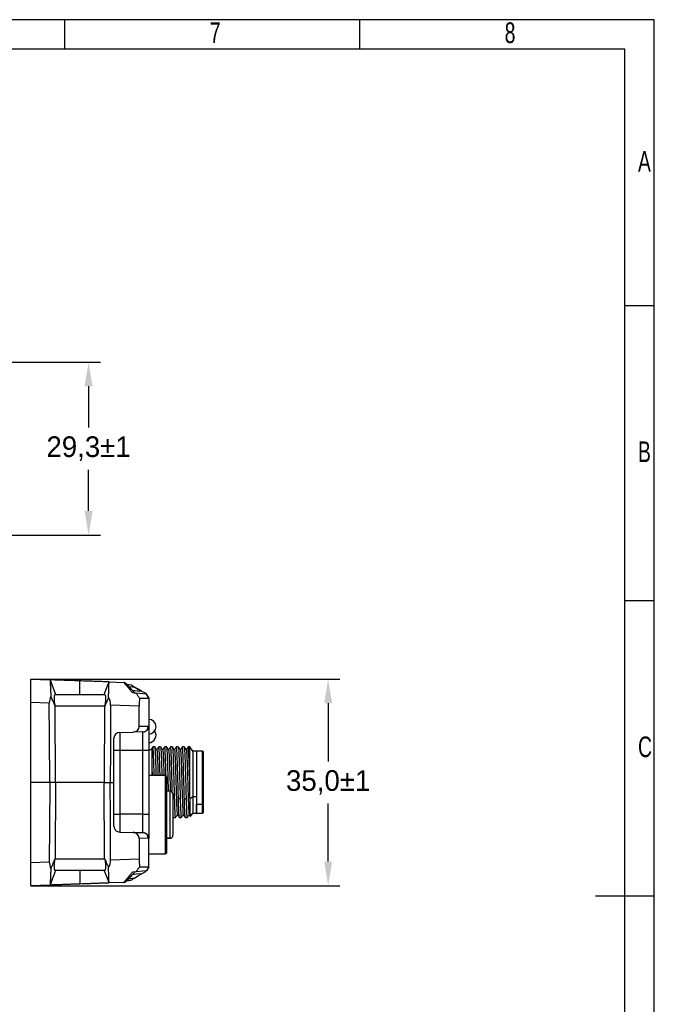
# Model space of a CAD drawing. Header units: millimetres. Extents: x 0 to 1380, y 0 to 297.
# Tile 60 of 60: x 1273 to 1380, y 130 to 297. Entities that reach past the tile are written whole.
import ezdxf

# ---------------------------------------------------------------- set-up
doc = ezdxf.new("R2010")
doc.units = ezdxf.units.MM
doc.header["$PDSIZE"] = -1
for name, color, linetype in [('10', 7, 'Continuous'), ('5', 7, 'Continuous'), ('9', 7, 'Continuous')]:
    doc.layers.add(name, color=color, linetype=linetype)
doc.styles.add('SLDTEXTSTYLE4', font='TXT', dxfattribs={"width": 0.7})
doc.dimstyles.new('ISO-25', dxfattribs={"dimtxt": 2.5, "dimasz": 2.5, "dimexe": 1.25, "dimexo": 0.625, "dimtad": 1, "dimtxsty": 'Standard', "dimcen": 2.5, "dimadec": 0, "dimazin": 0, "dimtfac": 1, "dimtmove": 0, "dimatfit": 3, "dimfxl": 1, "dimarcsym": 0})

# ---------------------------------------------------------------- blocks, each defined once
blk = doc.blocks.new('*D20')
at = {"color": 0, "lineweight": -2}
for p, q in [((1221.83, 238.97), (1286.51, 238.97)), ((1284.51, 234.89), (1284.51, 227.89)), ((1284.51, 213.75), (1284.51, 220.75)), ((1244.29, 209.67), (1286.51, 209.67))]:
    blk.add_line(p, q, dxfattribs=at)
at = {"color": 0}
for points in [[(1285.19, 234.89), (1283.83, 234.89), (1284.51, 238.97)], [(1283.83, 213.75), (1285.19, 213.75), (1284.51, 209.67)]]:
    blk.add_solid(points, dxfattribs=at)
at = {"layer": 'Defpoints', "color": 0}
for p in [(1221.83, 238.97), (1284.51, 238.97), (1244.29, 209.67)]:
    blk.add_point(p, dxfattribs=at)
at = {"color": 0, "insert": (1284.51, 224.32), "char_height": 3.5, "attachment_point": 5}
blk.add_mtext('29,3%%p1', dxfattribs=at)
blk = doc.blocks.new('*D22')
at = {"color": 0, "lineweight": -2}
for p, q in [((1274.7, 185.25), (1327.13, 185.25)), ((1325.13, 181.17), (1325.13, 171.32)), ((1325.13, 154.33), (1325.13, 164.19)), ((1274.7, 150.25), (1327.13, 150.25))]:
    blk.add_line(p, q, dxfattribs=at)
at = {"color": 0}
for points in [[(1325.81, 181.17), (1324.45, 181.17), (1325.13, 185.25)], [(1324.45, 154.33), (1325.81, 154.33), (1325.13, 150.25)]]:
    blk.add_solid(points, dxfattribs=at)
at = {"layer": 'Defpoints', "color": 0}
for p in [(1274.7, 185.25), (1325.13, 185.25), (1274.7, 150.25)]:
    blk.add_point(p, dxfattribs=at)
at = {"color": 0, "insert": (1325.13, 167.75), "char_height": 3.5, "attachment_point": 5}
blk.add_mtext('35,0%%p1', dxfattribs=at)

msp = doc.modelspace()

# ---------------------------------------------------------------- linework, layer by layer
at = {"color": 7, "linetype": 'Continuous', "lineweight": 25}
for p, q in [((1274.7, 185.25), (1277.96, 185.14)), ((1274.7, 181.32), (1274.7, 185.25)), ((1287.99, 184.79), (1290.49, 184.7)), ((1291.7, 184.31), (1291.7, 184.31)), ((1293.5, 183.2), (1292.93, 183.55)), ((1278.84, 182.67), (1287.25, 182.67)), ((1291.93, 182.98), (1292.54, 182.91)), ((1294.31, 182.7), (1292.54, 182.91)), ((1293.15, 182.05), (1294.7, 182.05)), ((1293.5, 183.2), (1294.21, 182.86)), ((1294.7, 182.05), (1294.31, 182.7)), ((1294.7, 182.05), (1294.7, 177.31)), ((1277.85, 181.21), (1274.7, 181.32)), ((1274.7, 167.75), (1274.7, 181.32)), ((1287.24, 180.7), (1278.85, 180.7)), ((1278.92, 167.75), (1278.85, 180.69)), ((1287.23, 180.69), (1287.17, 167.75)), ((1293.09, 180.68), (1288.23, 180.85)), ((1293.08, 177.28), (1293.09, 180.68)), ((1293.08, 177.28), (1294.64, 177.31)), ((1294.7, 177.31), (1294.7, 173.22)), ((1288.81, 167.75), (1288.81, 175.24)), ((1289.8, 176.24), (1292.06, 176.28)), ((1289.8, 176.24), (1289.8, 173.22)), ((1293.68, 176.31), (1292.06, 176.28)), ((1293.72, 173.22), (1293.72, 176.31)), ((1295.72, 173.79), (1295.42, 173.79)), ((1296.72, 173.79), (1296.42, 173.79)), ((1297.72, 173.79), (1297.42, 173.79)), ((1298.72, 173.79), (1298.42, 173.79)), ((1299.72, 173.79), (1299.42, 173.79)), ((1300.72, 173.79), (1300.42, 173.79)), ((1301.67, 173.79), (1301.42, 173.79)), ((1302.21, 173.04), (1301.67, 173.79)), ((1301.67, 167.66), (1301.67, 173.79)), ((1288.81, 173.22), (1289.8, 173.22)), ((1289.8, 173.22), (1293.72, 173.22)), ((1289.8, 173.22), (1289.8, 162.36)), ((1293.72, 173.22), (1294.7, 173.22)), ((1293.72, 162.36), (1293.72, 173.22)), ((1295.21, 173.29), (1294.7, 173.29)), ((1294.7, 173.22), (1294.7, 162.36)), ((1296.06, 173.26), (1296.07, 173.29)), ((1301.06, 173.27), (1301.07, 173.29)), ((1302.81, 173.04), (1302.21, 173.04)), ((1302.21, 173.04), (1302.21, 165.3)), ((1303.81, 173.04), (1302.81, 173.04)), ((1302.81, 173.04), (1302.81, 165.3)), ((1302.81, 173.04), (1302.81, 164.08)), ((1304.01, 164.22), (1304.01, 172.84)), ((1295.13, 168.93), (1294.7, 169)), ((1297.5, 168.93), (1294.7, 168.93)), ((1297.5, 168.93), (1297.5, 155.58)), ((1297.7, 168.73), (1297.5, 168.93)), ((1297.7, 168.73), (1297.7, 155.78)), ((1277.92, 167.75), (1274.7, 167.75)), ((1274.7, 154.19), (1274.7, 167.75)), ((1278.92, 167.75), (1277.92, 167.75)), ((1278.92, 167.75), (1278.85, 154.82)), ((1287.17, 167.75), (1278.92, 167.75)), ((1287.23, 154.82), (1287.17, 167.75)), ((1287.17, 167.75), (1288.17, 167.75)), ((1288.17, 167.75), (1288.81, 167.75)), ((1288.81, 160.34), (1288.81, 167.75)), ((1298.3, 166.3), (1297.7, 166.3)), ((1298.3, 166.3), (1298.3, 159.39)), ((1298.8, 165.8), (1298.8, 158.83)), ((1302.21, 165.3), (1301.71, 164.97)), ((1302.21, 165.3), (1302.21, 162.54)), ((1302.81, 165.3), (1302.21, 165.3)), ((1302.81, 165.3), (1302.81, 162.54)), ((1300.05, 164.95), (1299.75, 164.95)), ((1301.05, 164.95), (1300.75, 164.95)), ((1302.81, 164.08), (1303.81, 164.08)), ((1302.81, 162.54), (1302.81, 164.08)), ((1304.01, 162.74), (1304.01, 164.22)), ((1288.81, 162.36), (1289.8, 162.36)), ((1289.8, 162.36), (1289.8, 159.34)), ((1293.72, 162.36), (1289.8, 162.36)), ((1293.72, 159.27), (1293.72, 162.36)), ((1293.72, 162.36), (1294.7, 162.36)), ((1294.7, 162.36), (1294.7, 158.27)), ((1298.8, 161.95), (1298.92, 161.79)), ((1299.57, 162.29), (1299.57, 162.31)), ((1301.8, 161.97), (1302.21, 162.54)), ((1302.21, 162.54), (1302.81, 162.54)), ((1302.81, 162.54), (1303.81, 162.54)), ((1298.92, 161.79), (1299.22, 161.79)), ((1299.92, 161.79), (1300.22, 161.79)), ((1300.92, 161.79), (1301.22, 161.79)), ((1289.8, 159.34), (1292.06, 159.3)), ((1292.06, 159.3), (1293.68, 159.27)), ((1298.3, 159.39), (1298.3, 158.32)), ((1293.07, 158.3), (1293.09, 154.82)), ((1294.64, 158.27), (1293.07, 158.3)), ((1294.7, 153.45), (1294.7, 158.27)), ((1297.7, 158.32), (1298.38, 158.32)), ((1297.5, 155.58), (1294.7, 155.58)), ((1297.7, 155.78), (1297.5, 155.58)), ((1274.7, 154.19), (1277.85, 154.3)), ((1274.7, 150.25), (1274.7, 154.19)), ((1278.85, 154.8), (1287.24, 154.8)), ((1288.23, 154.65), (1293.09, 154.82)), ((1287.25, 152.84), (1278.84, 152.84)), ((1292.54, 152.6), (1291.93, 152.53)), ((1294.31, 152.8), (1292.54, 152.6)), ((1293.15, 153.45), (1294.7, 153.45)), ((1293.47, 152.29), (1294.21, 152.64)), ((1294.7, 153.45), (1294.31, 152.8)), ((1277.96, 150.37), (1274.7, 150.25)), ((1290.49, 150.8), (1287.99, 150.72))]:
    msp.add_line(p, q, dxfattribs=at)
at = {"color": 8, "linetype": 'Continuous', "lineweight": 25}
for p, q in [((1303.81, 164.08), (1303.81, 173.04)), ((1299.05, 164.95), (1298.8, 164.95)), ((1303.81, 162.54), (1303.81, 164.08)), ((1298.3, 158.32), (1297.7, 158.32))]:
    msp.add_line(p, q, dxfattribs=at)
at = {"color": 7, "linetype": 'Continuous', "lineweight": 25, "flags": 128}
for points in [[(1277.97, 185.13), (1278.5, 183.75), (1278.92, 182.67)], [(1283.04, 182.67), (1283.04, 183.95), (1283.04, 184.96)], [(1287.17, 182.67), (1287.63, 183.85), (1287.99, 184.78)], [(1290.98, 184.39), (1291.39, 184.34), (1291.7, 184.31)], [(1290.98, 184.39), (1291.39, 184.34), (1291.7, 184.31)], [(1291.33, 184.03), (1291.9, 183.96), (1292.35, 183.91)], [(1292.35, 183.91), (1292.99, 183.51), (1293.5, 183.2)], [(1291.92, 183.4), (1292.8, 183.29), (1293.5, 183.2)], [(1294.31, 182.7), (1294.53, 182.34), (1294.7, 182.05)], [(1294.7, 182.05), (1294.48, 182.42), (1294.31, 182.7)], [(1294.31, 182.7), (1294.53, 182.34), (1294.7, 182.05)], [(1277.92, 167.75), (1277.88, 175.29), (1277.85, 181.21)], [(1288.23, 180.85), (1288.2, 173.52), (1288.17, 167.75)], [(1277.92, 167.75), (1277.88, 160.22), (1277.85, 154.3)], [(1288.23, 154.65), (1288.2, 161.99), (1288.17, 167.75)], [(1278.92, 152.84), (1278.39, 151.46), (1277.97, 150.37)], [(1283.04, 152.84), (1283.04, 151.55), (1283.04, 150.54)], [(1287.99, 150.72), (1287.53, 151.91), (1287.17, 152.84)], [(1293.47, 152.29), (1292.6, 152.19), (1291.92, 152.11)], [(1292.35, 151.6), (1292.98, 151.98), (1293.47, 152.29)], [(1294.7, 153.45), (1294.48, 153.09), (1294.31, 152.8)], [(1290.98, 151.12), (1291.39, 151.16), (1291.7, 151.2)], [(1291.7, 151.2), (1291.3, 151.15), (1290.98, 151.12)], [(1291.33, 151.48), (1291.9, 151.55), (1292.35, 151.6)]]:
    msp.add_lwpolyline(points, dxfattribs=at)
at = {"color": 7, "linetype": 'Continuous', "lineweight": 25}
for centre, radius, start, end in [((1290.47, 184.2), 0.5, 43.3905, 88), ((1290.47, 184.2), 0.5, 43.3905, 88), ((1293.65, 177.3), 0.989, 271.6285, 0.6608), ((1294.7, 177.19), 1.25, 270, 90), ((1289.81, 175.24), 1, 91, 180), ((1294.7, 175.75), 1.25, 270, 35.005), ((1179.31, 165.71), 122.38, 0.9138, 3.7805), ((1303.81, 172.84), 0.2, 0, 90), ((1298.3, 165.8), 0.5, 0, 90), ((1303.83, 164.25), 0.179, 261.9512, 348.5854), ((1303.81, 162.74), 0.2, 270, 0), ((1289.81, 160.34), 1, 180, 269), ((1293.65, 158.28), 0.989, 359.3374, 88.375), ((1290.47, 151.3), 0.5, 272, 316.6095)]:
    msp.add_arc(centre, radius, start, end, dxfattribs=at)
for centre, major_axis, ratio, start_param, end_param in [((1284.32, 180.91), (6.46, -0.5), 0.616119, 2.901219, 3.19201), ((1282.1, 180.99), (6.13, -0.22), 0.65261, 0.020524, 0.355915), ((1293.94, 180.58), (-0.01, 4), 0.214097, 1.193501, 1.544242), ((1292.05, 177.28), (1.03, 0.08), 0.970611, 4.651741, 6.205465), ((1294.64, 173.22), (0, 4.08), 0.212558, 6.213545, 6.286896), ((1292.04, 158.3), (1.03, -0.08), 0.970611, 0.07772, 1.631445), ((1294.64, 162.36), (0, 4.08), 0.212558, 3.137882, 3.211233), ((1284.32, 154.59), (6.46, 0.5), 0.616119, 3.091176, 3.381966), ((1282.1, 154.51), (6.13, 0.22), 0.65261, 5.927271, 6.262661), ((1293.94, 154.93), (0.01, 4), 0.214097, 1.59735, 1.948092)]:
    msp.add_ellipse(centre, major_axis=major_axis, ratio=ratio, start_param=start_param, end_param=end_param, dxfattribs=at)
for points, knots in [([(1277.96, 185.14), (1277.96, 185.14), (1277.96, 185.14), (1277.97, 185.13), (1277.97, 185.13)], [0, 0, 0, 0, 0.5599513, 1, 1, 1, 1]), ([(1283.04, 184.96), (1282.63, 184.98), (1282.23, 184.99), (1281.64, 185.01), (1281.44, 185.02), (1281.05, 185.03), (1280.87, 185.04), (1280.51, 185.05), (1280.33, 185.06), (1280, 185.07), (1279.83, 185.07), (1279.37, 185.09), (1279.1, 185.1), (1278.75, 185.11), (1278.64, 185.12), (1278.45, 185.12), (1278.37, 185.13), (1278.15, 185.13), (1278.05, 185.14), (1277.98, 185.14), (1277.96, 185.14), (1277.96, 185.14), (1277.96, 185.14), (1277.96, 185.14), (1277.96, 185.14), (1277.96, 185.14)], [0, 0, 0, 0, 0.125, 0.125, 0.1875, 0.1875, 0.25, 0.25, 0.3125, 0.3125, 0.375, 0.375, 0.5, 0.5, 0.5625, 0.5625, 0.625, 0.625, 0.75, 0.75, 0.8125, 0.8125, 0.875, 0.875, 1, 1, 1, 1]), ([(1277.97, 185.13), (1277.97, 185.13), (1277.97, 185.12), (1277.97, 185.09), (1277.98, 185.07), (1277.98, 185.01), (1277.99, 184.95), (1278, 184.81), (1278, 184.73), (1278.01, 184.53), (1278.02, 184.42), (1278.03, 184.17), (1278.03, 184.04), (1278.05, 183.75), (1278.05, 183.59), (1278.07, 183.26), (1278.08, 183.09), (1278.1, 182.73), (1278.11, 182.54), (1278.12, 182.35)], [0, 0, 0, 0, 0.0625, 0.0625, 0.125, 0.125, 0.25, 0.25, 0.375, 0.375, 0.5, 0.5, 0.625, 0.625, 0.75, 0.75, 0.875, 0.875, 1, 1, 1, 1]), ([(1287.99, 184.79), (1287.99, 184.79), (1287.99, 184.79), (1287.99, 184.79), (1287.99, 184.79), (1287.99, 184.79), (1287.98, 184.79), (1287.92, 184.79), (1287.83, 184.79), (1287.55, 184.8), (1287.37, 184.81), (1286.92, 184.83), (1286.65, 184.84), (1286.21, 184.85), (1286.05, 184.86), (1285.72, 184.87), (1285.55, 184.87), (1285.19, 184.89), (1285.01, 184.89), (1284.63, 184.91), (1284.44, 184.91), (1283.85, 184.93), (1283.45, 184.95), (1283.04, 184.96)], [0, 0, 0, 0, 0.125, 0.125, 0.1875, 0.1875, 0.25, 0.25, 0.375, 0.375, 0.5, 0.5, 0.625, 0.625, 0.6875, 0.6875, 0.75, 0.75, 0.8125, 0.8125, 0.875, 0.875, 1, 1, 1, 1]), ([(1287.9, 182.18), (1287.9, 182.42), (1287.92, 182.9), (1287.94, 183.68), (1287.96, 184.4), (1287.98, 184.73), (1287.99, 184.77), (1287.99, 184.78)], [0, 0, 0, 0, 0.170467, 0.34093, 0.630734, 0.920444, 1, 1, 1, 1]), ([(1287.99, 184.78), (1287.99, 184.79), (1287.99, 184.79), (1287.99, 184.79), (1287.99, 184.79)], [0, 0, 0, 0, 0.559973, 1, 1, 1, 1]), ([(1291.93, 182.98), (1291.88, 183.03), (1291.8, 183.14), (1291.67, 183.29), (1291.55, 183.43), (1291.44, 183.57), (1291.33, 183.7), (1291.23, 183.83), (1291.13, 183.94), (1291.05, 184.05), (1290.96, 184.15), (1290.89, 184.24), (1290.82, 184.32), (1290.76, 184.39), (1290.7, 184.46), (1290.65, 184.52), (1290.61, 184.57), (1290.57, 184.61), (1290.54, 184.64), (1290.52, 184.67), (1290.5, 184.69), (1290.49, 184.7), (1290.49, 184.7), (1290.49, 184.7)], [0, 0, 0, 0, 0.057271, 0.113358, 0.168286, 0.222084, 0.274781, 0.326406, 0.376993, 0.426577, 0.475195, 0.522886, 0.569692, 0.615657, 0.660828, 0.705254, 0.748986, 0.792078, 0.834587, 0.876572, 0.918093, 0.959214, 1, 1, 1, 1]), ([(1290.83, 184.55), (1290.83, 184.55), (1290.84, 184.54), (1290.84, 184.53), (1290.86, 184.52), (1290.88, 184.5), (1290.9, 184.47), (1290.96, 184.41), (1291.06, 184.31), (1291.24, 184.12), (1291.46, 183.88), (1291.69, 183.63), (1291.92, 183.39), (1292.14, 183.17), (1292.29, 183.01), (1292.36, 182.93)], [0, 0, 0, 0, 0.037508, 0.074909, 0.112329, 0.149896, 0.187737, 0.225975, 0.342246, 0.462845, 0.588427, 0.719852, 0.810768, 0.903973, 1, 1, 1, 1]), ([(1291.7, 184.31), (1291.71, 184.3), (1291.72, 184.3), (1291.83, 184.23), (1292.04, 184.1), (1292.24, 183.98), (1292.35, 183.91)], [0, 0, 0, 0, 0.134728, 0.314541, 0.617696, 1, 1, 1, 1]), ([(1292.94, 183.55), (1292.86, 183.59), (1292.73, 183.67), (1292.59, 183.76), (1292.52, 183.8)], [0, 0, 0, 0, 0.556034, 1, 1, 1, 1]), ([(1278.85, 180.69), (1278.72, 181), (1278.47, 181.55), (1278.23, 182.1), (1278.12, 182.35)], [0, 0, 0, 0, 0.560002, 1, 1, 1, 1]), ([(1278.85, 180.7), (1278.81, 180.91), (1278.72, 181.32), (1278.7, 181.9), (1278.71, 182.35), (1278.76, 182.62), (1278.82, 182.65), (1278.84, 182.67)], [0, 0, 0, 0, 0.203046, 0.405944, 0.612443, 0.824123, 1, 1, 1, 1]), ([(1287.9, 182.18), (1287.77, 181.9), (1287.55, 181.4), (1287.33, 180.91), (1287.23, 180.69)], [0, 0, 0, 0, 0.559994, 1, 1, 1, 1]), ([(1287.25, 182.67), (1287.28, 182.65), (1287.33, 182.6), (1287.38, 182.26), (1287.39, 181.76), (1287.35, 181.2), (1287.27, 180.85), (1287.24, 180.7)], [0, 0, 0, 0, 0.216402, 0.432886, 0.647445, 0.85842, 1, 1, 1, 1]), ([(1292.54, 182.91), (1292.63, 182.77), (1292.82, 182.49), (1293.04, 182.2), (1293.15, 182.05)], [0, 0, 0, 0, 0.496746, 1, 1, 1, 1]), ([(1294.21, 182.86), (1294.24, 182.82), (1294.26, 182.78), (1294.29, 182.72), (1294.31, 182.7), (1294.31, 182.7)], [0, 0, 0, 0, 0.5, 0.5, 1, 1, 1, 1]), ([(1278.85, 180.7), (1278.85, 180.7), (1278.85, 180.7), (1278.85, 180.69), (1278.85, 180.69)], [0, 0, 0, 0, 0.559552, 1, 1, 1, 1]), ([(1287.23, 180.69), (1287.23, 180.69), (1287.24, 180.7), (1287.24, 180.7), (1287.24, 180.7)], [0, 0, 0, 0, 0.5595736, 1, 1, 1, 1]), ([(1293.72, 176.31), (1293.75, 176.31), (1293.81, 176.31), (1293.91, 176.33), (1294, 176.35), (1294.12, 176.4), (1294.27, 176.47), (1294.41, 176.59), (1294.54, 176.74), (1294.63, 176.91), (1294.69, 177.1), (1294.7, 177.23), (1294.7, 177.3)], [0, 0, 0, 0, 0.060138, 0.122123, 0.185753, 0.250788, 0.37084, 0.500622, 0.619908, 0.744737, 0.872428, 1, 1, 1, 1]), ([(1293.72, 176.31), (1293.71, 176.31), (1293.7, 176.31), (1293.69, 176.31), (1293.68, 176.31)], [0, 0, 0, 0, 0.560037, 1, 1, 1, 1]), ([(1295.41, 173.79), (1295.36, 173.7), (1295.28, 173.59), (1295.2, 173.49), (1295.19, 173.46)], [0, 0, 0, 0, 0.783412, 1, 1, 1, 1]), ([(1295.64, 168.93), (1295.63, 168.98), (1295.62, 169.38), (1295.61, 170.07), (1295.58, 170.98), (1295.55, 171.79), (1295.52, 172.49), (1295.5, 173.06), (1295.47, 173.48), (1295.45, 173.72), (1295.43, 173.82), (1295.42, 173.79), (1295.42, 173.79)], [0, 0, 0, 0, 0.020011, 0.144086, 0.264653, 0.388715, 0.509287, 0.63335, 0.753931, 0.878011, 0.998578, 1, 1, 1, 1]), ([(1296.08, 173.28), (1296.02, 173.36), (1295.9, 173.53), (1295.78, 173.7), (1295.72, 173.79)], [0, 0, 0, 0, 0.500008, 1, 1, 1, 1]), ([(1295.72, 173.79), (1295.72, 173.79), (1295.72, 173.79), (1295.73, 173.77), (1295.74, 173.72), (1295.76, 173.62), (1295.77, 173.46), (1295.78, 173.27), (1295.8, 173.03), (1295.82, 172.68), (1295.84, 172.14), (1295.86, 171.46), (1295.89, 170.71), (1295.91, 170.03), (1295.92, 169.45), (1295.93, 169.07), (1295.94, 168.93)], [0, 0, 0, 0, 0.024656, 0.059414, 0.104007, 0.178984, 0.249012, 0.298958, 0.366748, 0.446578, 0.538449, 0.675279, 0.777769, 0.860237, 0.946855, 1, 1, 1, 1]), ([(1296.41, 173.79), (1296.36, 173.7), (1296.24, 173.54), (1296.12, 173.37), (1296.07, 173.29)], [0, 0, 0, 0, 0.5134465, 1, 1, 1, 1]), ([(1296.64, 168.93), (1296.63, 168.98), (1296.62, 169.38), (1296.61, 170.07), (1296.58, 170.98), (1296.55, 171.79), (1296.52, 172.49), (1296.5, 173.06), (1296.47, 173.48), (1296.45, 173.72), (1296.43, 173.82), (1296.42, 173.79), (1296.42, 173.79)], [0, 0, 0, 0, 0.020011, 0.144086, 0.264653, 0.388715, 0.509287, 0.63335, 0.753931, 0.878011, 0.998578, 1, 1, 1, 1]), ([(1297.08, 173.28), (1297.02, 173.37), (1296.9, 173.53), (1296.78, 173.7), (1296.72, 173.79)], [0, 0, 0, 0, 0.499983, 1, 1, 1, 1]), ([(1296.72, 173.77), (1296.73, 173.76), (1296.75, 173.72), (1296.77, 173.46), (1296.8, 173.04), (1296.83, 172.47), (1296.85, 171.76), (1296.88, 170.94), (1296.91, 170.04), (1296.92, 169.35), (1296.93, 168.97), (1296.94, 168.93)], [0, 0, 0, 0, 0.104035, 0.228004, 0.355569, 0.479531, 0.607092, 0.731071, 0.858647, 0.98262, 1, 1, 1, 1]), ([(1297.41, 173.79), (1297.36, 173.7), (1297.24, 173.54), (1297.12, 173.37), (1297.07, 173.29)], [0, 0, 0, 0, 0.513268, 1, 1, 1, 1]), ([(1297.64, 168.79), (1297.64, 168.89), (1297.63, 169.33), (1297.61, 170.07), (1297.58, 170.98), (1297.55, 171.79), (1297.52, 172.49), (1297.5, 173.06), (1297.47, 173.48), (1297.45, 173.72), (1297.43, 173.82), (1297.42, 173.79), (1297.42, 173.79)], [0, 0, 0, 0, 0.03599, 0.158043, 0.276643, 0.398682, 0.517288, 0.639329, 0.757943, 0.88, 0.998601, 1, 1, 1, 1]), ([(1298.08, 173.28), (1298.02, 173.37), (1297.9, 173.54), (1297.78, 173.7), (1297.72, 173.79)], [0, 0, 0, 0, 0.499977, 1, 1, 1, 1]), ([(1297.72, 173.77), (1297.73, 173.76), (1297.75, 173.72), (1297.77, 173.46), (1297.8, 173.04), (1297.83, 172.47), (1297.85, 171.76), (1297.88, 170.94), (1297.91, 170.04), (1297.93, 169.06), (1297.96, 168.06), (1297.98, 167.12), (1298, 166.55), (1298.01, 166.3)], [0, 0, 0, 0, 0.07966, 0.172758, 0.268556, 0.36165, 0.457445, 0.550551, 0.646358, 0.739459, 0.835258, 0.928354, 1, 1, 1, 1]), ([(1298.42, 173.79), (1298.36, 173.7), (1298.24, 173.54), (1298.13, 173.37), (1298.07, 173.29)], [0, 0, 0, 0, 0.512522, 1, 1, 1, 1]), ([(1298.71, 166.07), (1298.71, 166.08), (1298.7, 166.4), (1298.69, 167.09), (1298.66, 168.09), (1298.63, 169.11), (1298.61, 170.07), (1298.58, 170.98), (1298.55, 171.79), (1298.52, 172.49), (1298.5, 173.06), (1298.47, 173.48), (1298.45, 173.72), (1298.43, 173.82), (1298.42, 173.79), (1298.42, 173.79)], [0, 0, 0, 0, 0.003047, 0.092408, 0.184364, 0.273726, 0.365679, 0.455032, 0.546974, 0.636331, 0.728275, 0.817637, 0.909593, 0.998946, 1, 1, 1, 1]), ([(1299.08, 173.28), (1299.02, 173.36), (1298.9, 173.53), (1298.78, 173.7), (1298.72, 173.79)], [0, 0, 0, 0, 0.5000053, 1, 1, 1, 1]), ([(1298.73, 173.77), (1298.73, 173.75), (1298.75, 173.71), (1298.77, 173.46), (1298.8, 173.04), (1298.83, 172.47), (1298.85, 171.76), (1298.88, 170.94), (1298.91, 170.04), (1298.93, 169.06), (1298.96, 168.06), (1298.99, 167.04), (1299.02, 165.98), (1299.04, 165.31), (1299.05, 164.95)], [0, 0, 0, 0, 0.0633951, 0.1459489, 0.2308975, 0.3134474, 0.3983931, 0.4809539, 0.5659101, 0.6484668, 0.7334162, 0.8159679, 0.9009145, 1, 1, 1, 1]), ([(1299.42, 173.79), (1299.36, 173.7), (1299.24, 173.54), (1299.13, 173.37), (1299.07, 173.29)], [0, 0, 0, 0, 0.511333, 1, 1, 1, 1]), ([(1299.75, 164.95), (1299.74, 165.33), (1299.72, 166.01), (1299.69, 167.09), (1299.66, 168.1), (1299.63, 169.11), (1299.61, 170.07), (1299.58, 170.98), (1299.55, 171.79), (1299.52, 172.49), (1299.5, 173.06), (1299.47, 173.48), (1299.45, 173.72), (1299.43, 173.82), (1299.42, 173.79), (1299.42, 173.79)], [0, 0, 0, 0, 0.1010928, 0.1816658, 0.264578, 0.3451523, 0.4280622, 0.508627, 0.5915274, 0.6720959, 0.7549976, 0.8355719, 0.9184844, 0.99905, 1, 1, 1, 1]), ([(1300.08, 173.28), (1300.02, 173.37), (1299.9, 173.53), (1299.78, 173.7), (1299.72, 173.79)], [0, 0, 0, 0, 0.500003, 1, 1, 1, 1]), ([(1299.72, 173.77), (1299.73, 173.75), (1299.75, 173.72), (1299.77, 173.46), (1299.8, 173.04), (1299.83, 172.47), (1299.85, 171.76), (1299.88, 170.94), (1299.91, 170.04), (1299.93, 169.06), (1299.96, 168.06), (1299.99, 167.04), (1300.02, 165.98), (1300.04, 165.31), (1300.05, 164.95)], [0, 0, 0, 0, 0.068364, 0.15048, 0.234978, 0.31709, 0.401585, 0.483708, 0.568213, 0.650332, 0.734831, 0.816944, 0.90144, 1, 1, 1, 1]), ([(1300.42, 173.79), (1300.36, 173.71), (1300.24, 173.54), (1300.13, 173.37), (1300.07, 173.29)], [0, 0, 0, 0, 0.510559, 1, 1, 1, 1]), ([(1300.75, 164.95), (1300.74, 165.32), (1300.72, 166), (1300.69, 167.07), (1300.66, 168.08), (1300.63, 169.1), (1300.61, 170.06), (1300.58, 170.97), (1300.55, 171.78), (1300.52, 172.49), (1300.5, 173.05), (1300.47, 173.48), (1300.45, 173.72), (1300.43, 173.82), (1300.42, 173.79), (1300.42, 173.79)], [0, 0, 0, 0, 0.100079, 0.180655, 0.263565, 0.344139, 0.427049, 0.507614, 0.590515, 0.671083, 0.753985, 0.834559, 0.917472, 0.998037, 1, 1, 1, 1]), ([(1301.08, 173.28), (1301.02, 173.37), (1300.9, 173.54), (1300.78, 173.7), (1300.72, 173.79)], [0, 0, 0, 0, 0.499957, 1, 1, 1, 1]), ([(1300.72, 173.77), (1300.73, 173.76), (1300.75, 173.72), (1300.77, 173.46), (1300.8, 173.04), (1300.83, 172.47), (1300.85, 171.76), (1300.88, 170.94), (1300.91, 170.04), (1300.93, 169.06), (1300.96, 168.06), (1300.99, 167.04), (1301.02, 165.98), (1301.04, 165.31), (1301.05, 164.95)], [0, 0, 0, 0, 0.070452, 0.152384, 0.236693, 0.318621, 0.402926, 0.484865, 0.569181, 0.651116, 0.735425, 0.817355, 0.901661, 1, 1, 1, 1]), ([(1301.42, 173.79), (1301.36, 173.71), (1301.24, 173.54), (1301.13, 173.37), (1301.07, 173.29)], [0, 0, 0, 0, 0.510052, 1, 1, 1, 1]), ([(1295.21, 173.45), (1295.21, 173.46), (1295.21, 173.53), (1295.21, 173.22), (1295.21, 172.53), (1295.21, 171.75), (1295.21, 171.36)], [0, 0, 0, 0, 0.069902, 0.379847, 0.689019, 1, 1, 1, 1]), ([(1296.08, 173.28), (1296.09, 173.25), (1296.1, 173.2), (1296.13, 172.93), (1296.15, 172.52), (1296.18, 171.97), (1296.21, 171.3), (1296.24, 170.53), (1296.26, 169.74), (1296.28, 169.18), (1296.28, 168.93)], [0, 0, 0, 0, 0.1193565, 0.2462867, 0.3768879, 0.5038569, 0.6344973, 0.7617454, 0.8926863, 1, 1, 1, 1]), ([(1297.08, 173.27), (1297.08, 173.26), (1297.1, 173.23), (1297.12, 173), (1297.15, 172.62), (1297.17, 172.11), (1297.2, 171.46), (1297.23, 170.72), (1297.26, 169.88), (1297.27, 169.28), (1297.28, 168.95), (1297.28, 168.93)], [0, 0, 0, 0, 0.095981, 0.225271, 0.351084, 0.480546, 0.606656, 0.736444, 0.862252, 0.991713, 1, 1, 1, 1]), ([(1298.07, 173.27), (1298.08, 173.26), (1298.09, 173.25), (1298.11, 173.07), (1298.14, 172.73), (1298.17, 172.24), (1298.2, 171.63), (1298.22, 170.9), (1298.25, 170.09), (1298.28, 169.21), (1298.3, 168.3), (1298.33, 167.36), (1298.35, 166.69), (1298.36, 166.34), (1298.36, 166.29)], [0, 0, 0, 0, 0.050541, 0.142657, 0.237465, 0.329366, 0.423924, 0.515727, 0.610171, 0.702305, 0.79713, 0.889047, 0.983623, 1, 1, 1, 1]), ([(1299.08, 173.27), (1299.08, 173.27), (1299.09, 173.27), (1299.11, 173.12), (1299.13, 172.82), (1299.16, 172.36), (1299.19, 171.78), (1299.22, 171.08), (1299.24, 170.28), (1299.27, 169.42), (1299.29, 168.51), (1299.32, 167.58), (1299.35, 166.66), (1299.38, 165.77), (1299.41, 164.93), (1299.43, 164.18), (1299.46, 163.52), (1299.48, 163), (1299.51, 162.6), (1299.54, 162.36), (1299.55, 162.32), (1299.56, 162.3)], [0, 0, 0, 0, 0.011681, 0.067932, 0.122477, 0.178606, 0.233134, 0.289241, 0.343925, 0.400205, 0.45473, 0.510831, 0.565367, 0.62148, 0.676158, 0.732427, 0.786984, 0.84312, 0.897667, 0.953787, 1, 1, 1, 1]), ([(1300.08, 173.28), (1300.08, 173.28), (1300.09, 173.29), (1300.1, 173.17), (1300.13, 172.91), (1300.15, 172.48), (1300.18, 171.93), (1300.21, 171.25), (1300.24, 170.48), (1300.26, 169.63), (1300.29, 168.73), (1300.32, 167.8), (1300.34, 166.87), (1300.37, 165.97), (1300.4, 165.12), (1300.43, 164.34), (1300.45, 163.67), (1300.48, 163.11), (1300.5, 162.68), (1300.53, 162.41), (1300.55, 162.29), (1300.56, 162.3), (1300.56, 162.3)], [0, 0, 0, 0, 0.003066, 0.057536, 0.113589, 0.168039, 0.224063, 0.278601, 0.334726, 0.389106, 0.445057, 0.499497, 0.555515, 0.610094, 0.666264, 0.72066, 0.776628, 0.831057, 0.887065, 0.941597, 0.997716, 1, 1, 1, 1]), ([(1301.07, 173.27), (1301.08, 173.26), (1301.1, 173.22), (1301.12, 172.98), (1301.15, 172.59), (1301.18, 172.06), (1301.2, 171.42), (1301.23, 170.67), (1301.26, 169.84), (1301.28, 168.94), (1301.31, 168.02), (1301.34, 167.08), (1301.36, 166.18), (1301.39, 165.31), (1301.42, 164.52), (1301.44, 163.81), (1301.47, 163.23), (1301.5, 162.76), (1301.53, 162.46), (1301.55, 162.31), (1301.56, 162.31), (1301.56, 162.31)], [0, 0, 0, 0, 0.046943, 0.101315, 0.157261, 0.211598, 0.267504, 0.321917, 0.377906, 0.432367, 0.488411, 0.542767, 0.598694, 0.653023, 0.708917, 0.763428, 0.819528, 0.873897, 0.929837, 0.984144, 1, 1, 1, 1]), ([(1295.21, 171.36), (1295.21, 170.98), (1295.21, 170.36), (1295.21, 169.49), (1295.21, 169.06), (1295.21, 168.93)], [0, 0, 0, 0, 0.52058, 0.857368, 1, 1, 1, 1]), ([(1295.21, 171.36), (1295.22, 171.03), (1295.24, 170.45), (1295.26, 169.6), (1295.28, 169.11), (1295.28, 168.93)], [0, 0, 0, 0, 0.457613, 0.792214, 1, 1, 1, 1]), ([(1301.71, 164.97), (1301.7, 165.38), (1301.7, 165.82), (1301.68, 166.73), (1301.68, 167.19), (1301.67, 167.66)], [0, 0, 0, 0, 0.5, 0.5, 1, 1, 1, 1]), ([(1299.05, 164.95), (1299.06, 164.53), (1299.08, 163.84), (1299.11, 163.05), (1299.14, 162.5), (1299.16, 162.08), (1299.19, 161.85), (1299.21, 161.76), (1299.22, 161.8), (1299.22, 161.81)], [0, 0, 0, 0, 0.217504, 0.367138, 0.521109, 0.670745, 0.82472, 0.974372, 1, 1, 1, 1]), ([(1299.91, 161.81), (1299.91, 161.82), (1299.89, 161.85), (1299.86, 162.1), (1299.84, 162.51), (1299.81, 163.08), (1299.78, 163.86), (1299.76, 164.55), (1299.75, 164.95)], [0, 0, 0, 0, 0.125728, 0.285944, 0.45081, 0.611046, 0.775925, 1, 1, 1, 1]), ([(1300.05, 164.95), (1300.06, 164.53), (1300.08, 163.84), (1300.11, 163.05), (1300.14, 162.5), (1300.16, 162.08), (1300.19, 161.85), (1300.21, 161.76), (1300.22, 161.8), (1300.23, 161.81)], [0, 0, 0, 0, 0.21466, 0.362337, 0.514295, 0.661974, 0.813936, 0.961631, 1, 1, 1, 1]), ([(1300.92, 161.79), (1300.92, 161.79), (1300.91, 161.79), (1300.91, 161.8), (1300.9, 161.82), (1300.89, 161.87), (1300.88, 161.94), (1300.87, 162.03), (1300.86, 162.19), (1300.84, 162.44), (1300.82, 162.81), (1300.8, 163.25), (1300.79, 163.74), (1300.77, 164.3), (1300.75, 164.72), (1300.75, 164.95)], [0, 0, 0, 0, 0.027602, 0.062691, 0.093079, 0.156045, 0.212328, 0.268613, 0.324897, 0.437167, 0.558241, 0.661801, 0.77428, 0.881177, 1, 1, 1, 1]), ([(1301.05, 164.95), (1301.06, 164.53), (1301.08, 163.84), (1301.11, 163.05), (1301.14, 162.5), (1301.16, 162.08), (1301.19, 161.85), (1301.21, 161.76), (1301.22, 161.8), (1301.22, 161.81)], [0, 0, 0, 0, 0.21657, 0.365561, 0.518871, 0.667864, 0.821178, 0.970188, 1, 1, 1, 1]), ([(1301.79, 161.98), (1301.79, 161.99), (1301.78, 162.01), (1301.77, 162.24), (1301.75, 162.62), (1301.74, 163.16), (1301.73, 163.91), (1301.72, 164.58), (1301.71, 164.97)], [0, 0, 0, 0, 0.121531, 0.281699, 0.446515, 0.606703, 0.77154, 1, 1, 1, 1]), ([(1299.22, 161.79), (1299.28, 161.87), (1299.4, 162.04), (1299.51, 162.2), (1299.57, 162.28)], [0, 0, 0, 0, 0.511982, 1, 1, 1, 1]), ([(1299.56, 162.3), (1299.62, 162.21), (1299.74, 162.04), (1299.86, 161.87), (1299.92, 161.79)], [0, 0, 0, 0, 0.499998, 1, 1, 1, 1]), ([(1300.22, 161.79), (1300.28, 161.88), (1300.4, 162.04), (1300.51, 162.21), (1300.57, 162.28)], [0, 0, 0, 0, 0.515631, 1, 1, 1, 1]), ([(1300.56, 162.3), (1300.62, 162.21), (1300.74, 162.04), (1300.86, 161.88), (1300.91, 161.79)], [0, 0, 0, 0, 0.499981, 1, 1, 1, 1]), ([(1301.22, 161.79), (1301.28, 161.87), (1301.4, 162.04), (1301.51, 162.2), (1301.57, 162.28)], [0, 0, 0, 0, 0.513015, 1, 1, 1, 1]), ([(1301.56, 162.3), (1301.62, 162.21), (1301.69, 162.11), (1301.77, 162), (1301.78, 161.98)], [0, 0, 0, 0, 0.7879065, 1, 1, 1, 1]), ([(1293.68, 159.27), (1293.69, 159.27), (1293.7, 159.27), (1293.72, 159.27), (1293.72, 159.27)], [0, 0, 0, 0, 0.560028, 1, 1, 1, 1]), ([(1293.72, 159.27), (1293.75, 159.27), (1293.81, 159.27), (1293.9, 159.25), (1293.97, 159.24), (1294.04, 159.21), (1294.14, 159.17), (1294.27, 159.1), (1294.42, 158.98), (1294.54, 158.84), (1294.63, 158.67), (1294.69, 158.48), (1294.7, 158.35), (1294.7, 158.28)], [0, 0, 0, 0, 0.0623982, 0.118679, 0.168842, 0.212886, 0.2508097, 0.3792702, 0.5006337, 0.6197129, 0.7426035, 0.8693486, 1, 1, 1, 1]), ([(1298.68, 158.44), (1298.72, 158.5), (1298.76, 158.56), (1298.79, 158.69), (1298.8, 158.76), (1298.8, 158.83)], [0, 0, 0, 0, 0.5, 0.5, 1, 1, 1, 1]), ([(1298.3, 158.32), (1298.32, 158.32), (1298.34, 158.32), (1298.37, 158.32), (1298.38, 158.32)], [0, 0, 0, 0, 0.562252, 1, 1, 1, 1]), ([(1298.38, 158.32), (1298.43, 158.32), (1298.48, 158.32), (1298.59, 158.37), (1298.63, 158.4), (1298.68, 158.44)], [0, 0, 0, 0, 0.5, 0.5, 1, 1, 1, 1]), ([(1278.12, 153.16), (1278.26, 153.47), (1278.5, 154.02), (1278.75, 154.57), (1278.85, 154.82)], [0, 0, 0, 0, 0.55999, 1, 1, 1, 1]), ([(1278.84, 152.84), (1278.82, 152.84), (1278.81, 152.85), (1278.78, 152.9), (1278.76, 152.94), (1278.74, 153.04), (1278.73, 153.1), (1278.71, 153.24), (1278.71, 153.32), (1278.7, 153.51), (1278.7, 153.6), (1278.71, 153.82), (1278.71, 153.94), (1278.75, 154.29), (1278.78, 154.55), (1278.85, 154.8)], [0, 0, 0, 0, 0.125, 0.125, 0.25, 0.25, 0.375, 0.375, 0.5, 0.5, 0.625, 0.625, 0.75, 0.75, 1, 1, 1, 1]), ([(1278.85, 154.82), (1278.85, 154.81), (1278.85, 154.81), (1278.85, 154.81), (1278.85, 154.8)], [0, 0, 0, 0, 0.559557, 1, 1, 1, 1]), ([(1287.23, 154.82), (1287.36, 154.54), (1287.58, 154.04), (1287.8, 153.55), (1287.9, 153.33)], [0, 0, 0, 0, 0.559999, 1, 1, 1, 1]), ([(1287.24, 154.8), (1287.24, 154.81), (1287.24, 154.81), (1287.23, 154.81), (1287.23, 154.82)], [0, 0, 0, 0, 0.559531, 1, 1, 1, 1]), ([(1287.24, 154.8), (1287.27, 154.68), (1287.3, 154.55), (1287.34, 154.3), (1287.35, 154.18), (1287.37, 153.94), (1287.38, 153.82), (1287.39, 153.61), (1287.39, 153.51), (1287.38, 153.23), (1287.36, 153.09), (1287.33, 152.94), (1287.31, 152.9), (1287.28, 152.85), (1287.27, 152.84), (1287.25, 152.84)], [0, 0, 0, 0, 0.125, 0.125, 0.25, 0.25, 0.375, 0.375, 0.5, 0.5, 0.75, 0.75, 0.875, 0.875, 1, 1, 1, 1]), ([(1278.12, 153.16), (1278.1, 152.92), (1278.08, 152.43), (1278.04, 151.63), (1278.01, 150.86), (1277.98, 150.46), (1277.97, 150.39), (1277.97, 150.37)], [0, 0, 0, 0, 0.162748, 0.325497, 0.60534, 0.885139, 1, 1, 1, 1]), ([(1287.99, 150.72), (1287.98, 150.79), (1287.96, 150.93), (1287.94, 151.68), (1287.92, 152.55), (1287.9, 153.14), (1287.9, 153.33)], [0, 0, 0, 0, 0.290285, 0.58056, 0.87057, 1, 1, 1, 1]), ([(1290.49, 150.8), (1290.49, 150.81), (1290.49, 150.81), (1290.5, 150.82), (1290.52, 150.84), (1290.55, 150.87), (1290.58, 150.91), (1290.62, 150.95), (1290.67, 151.01), (1290.72, 151.07), (1290.79, 151.15), (1290.85, 151.23), (1290.93, 151.32), (1291.01, 151.42), (1291.1, 151.53), (1291.2, 151.65), (1291.3, 151.77), (1291.41, 151.91), (1291.53, 152.05), (1291.66, 152.2), (1291.79, 152.36), (1291.88, 152.47), (1291.93, 152.53)], [0, 0, 0, 0, 0.042833, 0.08604, 0.129695, 0.17387, 0.218637, 0.264063, 0.310213, 0.357147, 0.404925, 0.453602, 0.503231, 0.553861, 0.60554, 0.65831, 0.712213, 0.767289, 0.823572, 0.881097, 0.939897, 1, 1, 1, 1]), ([(1292.36, 152.58), (1292.32, 152.53), (1292.23, 152.43), (1292.09, 152.29), (1291.97, 152.16), (1291.84, 152.03), (1291.67, 151.85), (1291.46, 151.62), (1291.24, 151.39), (1291.06, 151.2), (1290.94, 151.08), (1290.88, 151.01), (1290.84, 150.97), (1290.84, 150.96), (1290.83, 150.96)], [0, 0, 0, 0, 0.057947, 0.114829, 0.170756, 0.22584, 0.280203, 0.411503, 0.537224, 0.657697, 0.774105, 0.850102, 0.925062, 1, 1, 1, 1]), ([(1293.15, 153.45), (1293.03, 153.29), (1292.81, 153), (1292.62, 152.72), (1292.54, 152.6)], [0, 0, 0, 0, 0.559968, 1, 1, 1, 1]), ([(1293.47, 152.29), (1293.39, 152.24), (1293.28, 152.17), (1293.16, 152.1), (1293.12, 152.07)], [0, 0, 0, 0, 0.651316, 1, 1, 1, 1]), ([(1294.31, 152.8), (1294.3, 152.79), (1294.29, 152.77), (1294.23, 152.69), (1294.21, 152.64)], [0, 0, 0, 0, 0.485852, 1, 1, 1, 1]), ([(1283.04, 150.54), (1282.76, 150.53), (1282.2, 150.51), (1281.37, 150.49), (1280.59, 150.46), (1279.88, 150.43), (1279.26, 150.41), (1278.74, 150.39), (1278.34, 150.38), (1278.08, 150.37), (1277.95, 150.37), (1277.96, 150.37), (1277.97, 150.37)], [0, 0, 0, 0, 0.098288, 0.196577, 0.294866, 0.393156, 0.491418, 0.589681, 0.687884, 0.78609, 0.882831, 1, 1, 1, 1]), ([(1277.97, 150.37), (1277.97, 150.37), (1277.96, 150.37), (1277.96, 150.37), (1277.96, 150.37)], [0, 0, 0, 0, 0.559944, 1, 1, 1, 1]), ([(1287.99, 150.72), (1287.97, 150.72), (1287.93, 150.72), (1287.6, 150.7), (1287.2, 150.69), (1286.68, 150.67), (1286.06, 150.65), (1285.35, 150.62), (1284.36, 150.59), (1283.56, 150.56), (1283.04, 150.54)], [0, 0, 0, 0, 0.169715, 0.275846, 0.381974, 0.488102, 0.594227, 0.700398, 0.806571, 1, 1, 1, 1]), ([(1287.99, 150.72), (1287.99, 150.72), (1287.99, 150.72), (1287.99, 150.72), (1287.99, 150.72)], [0, 0, 0, 0, 0.559968, 1, 1, 1, 1]), ([(1291.7, 151.2), (1291.71, 151.2), (1291.72, 151.21), (1291.83, 151.28), (1292.04, 151.41), (1292.24, 151.53), (1292.35, 151.6)], [0, 0, 0, 0, 0.132039, 0.309931, 0.609374, 1, 1, 1, 1])]:
    msp.add_open_spline(points, degree=3, knots=knots, dxfattribs=at)
for points in [[(1294.7, 177.3), (1294.7, 177.3), (1294.7, 177.3), (1294.7, 177.31)], [(1294.7, 158.27), (1294.7, 158.27), (1294.7, 158.28), (1294.7, 158.28)]]:
    msp.add_open_spline(points, degree=3, dxfattribs=at)
at = {"layer": '5'}
for p, q in [((1280.43, 297), (1280.43, 292)), ((1330.43, 297), (1330.43, 292)), ((1380.43, 248.5), (1375.43, 248.5)), ((1380.43, 198.5), (1375.43, 198.5))]:
    msp.add_line(p, q, dxfattribs=at)
at = {"layer": '5', "color": 7, "lineweight": 25}
for p, q in [((1375.43, 292), (985.43, 292)), ((1375.43, 5), (1375.43, 292))]:
    msp.add_line(p, q, dxfattribs=at)
at = {"layer": '5', "lineweight": 25}
msp.add_line((1380.43, 148.5), (1370.43, 148.5), dxfattribs=at)
at = {"layer": '9', "color": 7}
for p, q in [((1380.43, 297), (960.43, 297)), ((1380.43, 148.5), (1380.43, 297)), ((1380.43, 0), (1380.43, 148.5))]:
    msp.add_line(p, q, dxfattribs=at)

# ---------------------------------------------------------------- texts
at = {"layer": '10', "char_height": 3.5, "attachment_point": 2, "style": 'SLDTEXTSTYLE4'}
for s, insert in [('7', (1305.97, 296.54)), ('8', (1355.97, 296.54)), ('A', (1378.75, 274.73)), ('B', (1378.75, 225.54)), ('C', (1378.85, 175.54))]:
    msp.add_mtext(s, dxfattribs=dict(at, insert=insert))

# ---------------------------------------------------------------- dimensions: what is measured, and where the dimension line sits
for base, p1, p2, picture, middle in [((1284.51, 238.97), (1244.29, 209.67), (1221.83, 238.97), '*D20', (1284.51, 224.32)), ((1325.13, 185.25), (1274.7, 150.25), (1274.7, 185.25), '*D22', (1325.13, 167.75))]:
    dim = msp.add_linear_dim(base=base, p1=p1, p2=p2, angle=90, dimstyle='ISO-25', override={"dimtxt": 3.5, "dimasz": 4.08, "dimexe": 2, "dimexo": 0, "dimgap": 1.524, "dimtih": 1, "dimtoh": 1, "dimdec": 1, "dimzin": 0, "dimtxsty": 'Standard', "dimadec": 2, "dimtol": 1, "dimtp": 1, "dimtm": 1, "dimtdec": 0, "dimtzin": 0})
    dim.commit()
    dim.dimension.update_dxf_attribs({"geometry": picture, "text_midpoint": middle})

doc.saveas('drawing.dxf')
